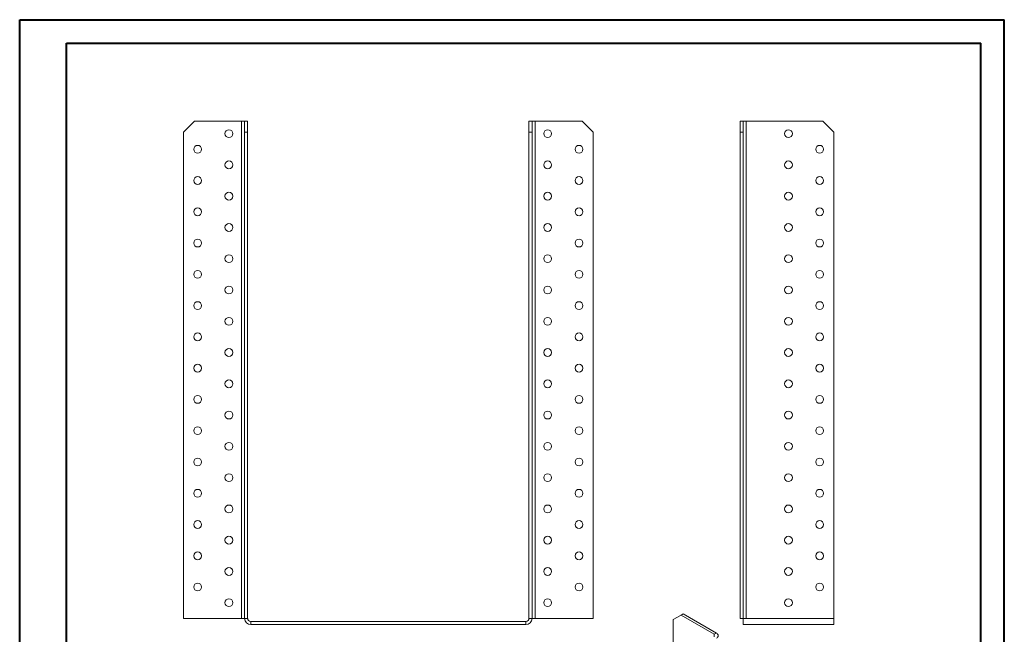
# Model space of a CAD drawing. Header units: millimetres. Extents: x 0 to 210, y 0 to 297.
# Tile 2 of 2: x 0 to 210, y 166 to 297. Entities that reach past the tile are written whole.
import ezdxf

# ---------------------------------------------------------------- set-up
doc = ezdxf.new("R2010")
doc.units = ezdxf.units.MM

msp = doc.modelspace()

# ---------------------------------------------------------------- linework, layer by layer
at = {"color": 7, "linetype": 'Continuous', "lineweight": 40}
for p, q in [((0.08, 0.21), (0.08, 297.21)), ((0.08, 297.21), (210.08, 297.21)), ((210.08, 0.21), (210.08, 297.21)), ((210.08, 292.21), (210.08, 297.21)), ((10.08, 292.21), (205.08, 292.21)), ((10.08, 5.21), (10.08, 292.21)), ((205.08, 5.21), (205.08, 292.21))]:
    msp.add_line(p, q, dxfattribs=at)
at = {"color": 7, "linetype": 'Continuous', "lineweight": 15}
for p, q in [((37.37, 275.6), (35.03, 273.27)), ((47.37, 275.6), (37.37, 275.6)), ((47.37, 275.6), (47.37, 169.6)), ((48.03, 275.6), (47.37, 275.6)), ((48.03, 275.6), (48.7, 275.6)), ((48.03, 273.27), (48.03, 275.6)), ((48.7, 275.6), (48.7, 273.27)), ((108.7, 275.6), (109.37, 275.6)), ((108.7, 273.27), (108.7, 275.6)), ((109.37, 275.6), (109.37, 273.27)), ((110.03, 275.6), (109.37, 275.6)), ((110.03, 169.6), (110.03, 275.6)), ((120.03, 275.6), (110.03, 275.6)), ((122.37, 273.27), (120.03, 275.6)), ((153.71, 275.6), (154.37, 275.6)), ((153.71, 273.27), (153.71, 275.6)), ((154.37, 275.6), (154.37, 273.27)), ((155.04, 275.6), (154.37, 275.6)), ((155.04, 169.6), (155.04, 275.6)), ((171.37, 275.6), (155.04, 275.6)), ((173.71, 273.27), (171.37, 275.6)), ((35.03, 273.27), (35.03, 169.6)), ((48.03, 169.6), (48.03, 273.27)), ((48.7, 273.27), (48.03, 273.27)), ((48.7, 169.6), (48.7, 273.27)), ((108.7, 169.6), (108.7, 273.27)), ((109.37, 273.27), (108.7, 273.27)), ((109.37, 169.6), (109.37, 273.27)), ((122.37, 169.6), (122.37, 273.27)), ((154.37, 273.27), (153.71, 273.27)), ((153.71, 273.27), (153.71, 169.6)), ((154.37, 273.27), (154.37, 169.6)), ((173.71, 169.6), (173.71, 273.27)), ((141.13, 170.28), (139.48, 169.33)), ((141.6, 170.56), (141.13, 170.28)), ((148.2, 166.2), (141.13, 170.28)), ((148.67, 166.47), (141.6, 170.56)), ((35.03, 169.6), (47.37, 169.6)), ((47.37, 169.6), (48.03, 169.6)), ((48.7, 169.6), (48.03, 169.6)), ((49.37, 168.93), (49.37, 168.27)), ((49.37, 168.93), (108.03, 168.93)), ((49.37, 168.27), (108.03, 168.27)), ((108.03, 168.93), (108.03, 168.27)), ((108.7, 169.6), (109.37, 169.6)), ((109.37, 169.6), (110.03, 169.6)), ((110.03, 169.6), (122.37, 169.6)), ((139.48, 169.33), (139.48, 160.62)), ((153.71, 169.6), (154.37, 169.6)), ((154.37, 169.6), (155.04, 169.6)), ((154.37, 168.27), (154.37, 169.6)), ((173.71, 168.27), (154.37, 168.27)), ((173.71, 169.6), (155.04, 169.6)), ((173.71, 169.6), (173.71, 168.27)), ((148.2, 166.2), (148.67, 166.47)), ((148.2, 166.2), (148.2, 165.66))]:
    msp.add_line(p, q, dxfattribs=at)
for centre in [(44.7, 272.93), (112.7, 272.93), (164.04, 272.93), (38.03, 269.6), (119.37, 269.6), (170.71, 269.6), (44.7, 266.27), (112.7, 266.27), (164.04, 266.27), (38.03, 262.93), (119.37, 262.93), (170.71, 262.93), (44.7, 259.6), (112.7, 259.6), (164.04, 259.6), (38.03, 256.27), (119.37, 256.27), (170.71, 256.27), (44.7, 252.93), (112.7, 252.93), (164.04, 252.93), (38.03, 249.6), (119.37, 249.6), (170.71, 249.6), (44.7, 246.27), (112.7, 246.27), (164.04, 246.27), (38.03, 242.93), (119.37, 242.93), (170.71, 242.93), (44.7, 239.6), (112.7, 239.6), (164.04, 239.6), (38.03, 236.27), (119.37, 236.27), (170.71, 236.27), (44.7, 232.93), (112.7, 232.93), (164.04, 232.93), (38.03, 229.6), (119.37, 229.6), (170.71, 229.6), (44.7, 226.27), (112.7, 226.27), (164.04, 226.27), (38.03, 222.93), (119.37, 222.93), (170.71, 222.93), (44.7, 219.6), (112.7, 219.6), (164.04, 219.6), (38.03, 216.27), (119.37, 216.27), (170.71, 216.27), (44.7, 212.93), (112.7, 212.93), (164.04, 212.93), (38.03, 209.6), (119.37, 209.6), (170.71, 209.6), (44.7, 206.27), (112.7, 206.27), (164.04, 206.27), (38.03, 202.93), (119.37, 202.93), (170.71, 202.93), (44.7, 199.6), (112.7, 199.6), (164.04, 199.6), (38.03, 196.27), (119.37, 196.27), (170.71, 196.27), (44.7, 192.93), (112.7, 192.93), (164.04, 192.93), (38.03, 189.6), (119.37, 189.6), (170.71, 189.6), (44.7, 186.27), (112.7, 186.27), (164.04, 186.27), (38.03, 182.93), (119.37, 182.93), (170.71, 182.93), (44.7, 179.6), (112.7, 179.6), (164.04, 179.6), (38.03, 176.27), (119.37, 176.27), (170.71, 176.27), (44.7, 172.93), (112.7, 172.93), (164.04, 172.93)]:
    msp.add_circle(centre, 0.833, dxfattribs=at)
for centre, radius, start, end in [((49.37, 169.6), 1.33, 180, 270), ((49.37, 169.6), 0.667, 180, 270), ((108.03, 169.6), 1.33, 270, 360), ((108.03, 169.6), 0.667, 270, 360), ((148.46, 165.93), 0.582, 290.7834, 69.2166)]:
    msp.add_arc(centre, radius, start, end, dxfattribs=at)

doc.saveas('drawing.dxf')
